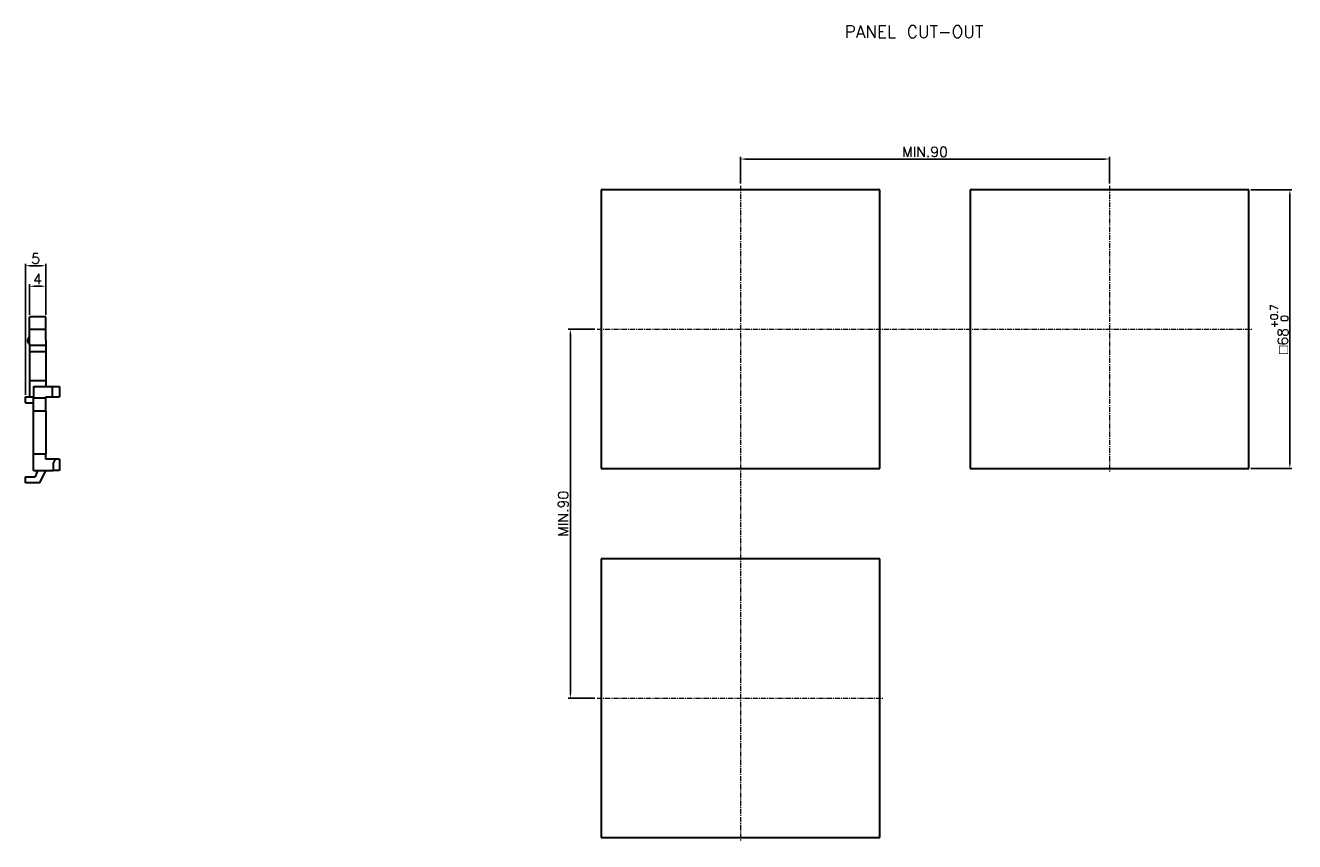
# Model space of a CAD drawing. Header units: millimetres. Extents: x 80 to 707, y -204 to 1.
# Tile 5 of 5: x 398 to 707, y -202 to -3. Entities that reach past the tile are written whole.
import ezdxf

# ---------------------------------------------------------------- set-up
doc = ezdxf.new("R2010")
doc.units = ezdxf.units.MM
doc.linetypes.add('CENTER', pattern=[2, 1.25, -0.25, 0.25, -0.25])
doc.layers.get('Defpoints').update_dxf_attribs({"linetype": 'CONTINUOUS'})
doc.layers.add('Z_OM_CENTER', color=4, linetype='CENTER', lineweight=13)
doc.layers.add('Z_OM_OUTLINE', color=7, linetype='CONTINUOUS', lineweight=30)
doc.layers.add('Z_OM_DIM', color=3, linetype='CONTINUOUS')
doc.styles.get("Standard").update_dxf_attribs({"font": 'txt.shx'})
doc.dimstyles.new('AUTONICS 홈피2D SPEC$0', dxfattribs={"dimtxt": 2.5, "dimasz": 1.2, "dimexe": 0.5, "dimexo": 0.5, "dimgap": 0.5, "dimtad": 1, "dimlfac": 0.5, "dimdsep": 46, "dimtxsty": 'Standard', "dimcen": 0, "dimclrd": 256, "dimclre": 256, "dimclrt": 2, "dimazin": 2, "dimtp": 0.1, "dimtm": 0.1, "dimtfac": 0.71, "dimtmove": 0, "dimatfit": 3, "dimfxl": 1, "dimlwd": -1, "dimlwe": -1, "dimarcsym": 0})

# ---------------------------------------------------------------- blocks, each defined once
blk = doc.blocks.new('*D21')
at = {"layer": 'Defpoints', "color": 0}
for p in [(696.1, -43.18), (696.1, -111.18), (706.1, -111.18)]:
    blk.add_point(p, dxfattribs=at)
at = {"layer": 'Z_OM_DIM'}
for p, q in [((696.6, -43.18), (706.6, -43.18)), ((706.1, -44.38), (706.1, -109.98)), ((696.6, -111.18), (706.6, -111.18))]:
    blk.add_line(p, q, dxfattribs=at)
for points in [[(705.9, -44.38), (706.3, -44.38), (706.1, -43.18)], [(705.9, -109.98), (706.3, -109.98), (706.1, -111.18)]]:
    blk.add_solid(points, dxfattribs=at)
at = {"layer": 'Z_OM_DIM', "color": 2, "insert": (703.53, -77.18), "char_height": 2.5, "attachment_point": 5, "rotation": 90}
blk.add_mtext('{\\Famgdt|c0;o}68{}{\\H0.71x;\\C3;\\S+0.7^  0;}', dxfattribs=at)
blk = doc.blocks.new('*D22')
at = {"layer": 'Defpoints', "color": 0}
for p in [(572.1, -35.68), (572.1, -42.18), (662.1, -42.18)]:
    blk.add_point(p, dxfattribs=at)
at = {"layer": 'Z_OM_DIM'}
for p, q in [((572.1, -41.68), (572.1, -35.18)), ((660.9, -35.68), (573.3, -35.68)), ((662.1, -41.68), (662.1, -35.18))]:
    blk.add_line(p, q, dxfattribs=at)
for points in [[(573.3, -35.48), (573.3, -35.88), (572.1, -35.68)], [(660.9, -35.48), (660.9, -35.88), (662.1, -35.68)]]:
    blk.add_solid(points, dxfattribs=at)
at = {"layer": 'Z_OM_DIM', "color": 2, "insert": (617.1, -33.93), "char_height": 2.5, "attachment_point": 5}
blk.add_mtext('MIN.90', dxfattribs=at)
blk = doc.blocks.new('*D23')
at = {"layer": 'Defpoints', "color": 0}
for p in [(530.6, -77.18), (537.1, -77.18), (537.1, -167.18)]:
    blk.add_point(p, dxfattribs=at)
at = {"layer": 'Z_OM_DIM'}
for p, q in [((536.6, -77.18), (530.1, -77.18)), ((530.6, -165.98), (530.6, -78.38)), ((536.6, -167.18), (530.1, -167.18))]:
    blk.add_line(p, q, dxfattribs=at)
for points in [[(530.4, -78.38), (530.8, -78.38), (530.6, -77.18)], [(530.4, -165.98), (530.8, -165.98), (530.6, -167.18)]]:
    blk.add_solid(points, dxfattribs=at)
at = {"layer": 'Z_OM_DIM', "color": 2, "insert": (528.85, -122.18), "char_height": 2.5, "attachment_point": 5, "rotation": 90}
blk.add_mtext('MIN.90', dxfattribs=at)
blk = doc.blocks.new('*D32')
at = {"layer": 'Defpoints', "color": 0}
for p in [(398.67, -66.71), (398.67, -74.21), (402.67, -74.21)]:
    blk.add_point(p, dxfattribs=at)
at = {"layer": 'Z_OM_DIM'}
for p, q in [((398.67, -73.71), (398.67, -66.21)), ((401.47, -66.71), (399.87, -66.71)), ((402.67, -73.71), (402.67, -66.21))]:
    blk.add_line(p, q, dxfattribs=at)
for points in [[(399.87, -66.51), (399.87, -66.91), (398.67, -66.71)], [(401.47, -66.51), (401.47, -66.91), (402.67, -66.71)]]:
    blk.add_solid(points, dxfattribs=at)
at = {"layer": 'Z_OM_DIM', "color": 2, "insert": (400.67, -64.96), "char_height": 2.5, "attachment_point": 5}
blk.add_mtext('4', dxfattribs=at)
blk = doc.blocks.new('*D33')
at = {"layer": 'Defpoints', "color": 0}
for p in [(397.67, -61.71), (402.67, -74.21), (397.67, -93.66)]:
    blk.add_point(p, dxfattribs=at)
at = {"layer": 'Z_OM_DIM'}
for p, q in [((397.67, -93.16), (397.67, -61.21)), ((401.47, -61.71), (398.87, -61.71)), ((402.67, -73.71), (402.67, -61.21))]:
    blk.add_line(p, q, dxfattribs=at)
for points in [[(398.87, -61.51), (398.87, -61.91), (397.67, -61.71)], [(401.47, -61.51), (401.47, -61.91), (402.67, -61.71)]]:
    blk.add_solid(points, dxfattribs=at)
at = {"layer": 'Z_OM_DIM', "color": 2, "insert": (400.17, -59.96), "char_height": 2.5, "attachment_point": 5}
blk.add_mtext('5', dxfattribs=at)

msp = doc.modelspace()

# ---------------------------------------------------------------- linework, layer by layer
at = {"layer": 'Z_OM_CENTER'}
for p, q in [((572.099, -42.1811), (572.099, -202.1811)), ((662.099, -42.1811), (662.099, -112.1811)), ((537.099, -77.1811), (697.099, -77.1811)), ((537.099, -167.1811), (607.099, -167.1811))]:
    msp.add_line(p, q, dxfattribs=at)
at = {"layer": 'Z_OM_OUTLINE'}
for p, q in [((538.099, -43.1811), (538.099, -111.1811)), ((606.099, -43.1811), (538.099, -43.1811)), ((606.099, -111.1811), (606.099, -43.1811)), ((628.099, -43.1811), (628.099, -111.1811)), ((696.099, -43.1811), (628.099, -43.1811)), ((696.099, -111.1811), (696.099, -43.1811)), ((402.6742, -74.2057), (398.6742, -74.2057)), ((398.6742, -75.6636), (398.6742, -74.2057)), ((402.6742, -75.6636), (402.6742, -74.2057)), ((398.6742, -77.2914), (398.6742, -75.6636)), ((402.6742, -77.2914), (398.6742, -77.2914)), ((398.6742, -79.8713), (398.6742, -77.2914)), ((402.6742, -77.2914), (402.6742, -75.6636)), ((402.6742, -79.8713), (402.6742, -77.2914)), ((398.6742, -80.8123), (398.6742, -79.8713)), ((402.6742, -79.8713), (402.6742, -80.8123)), ((398.6742, -80.8123), (398.6742, -81.3103)), ((398.6742, -81.0825), (402.6742, -81.0825)), ((398.6742, -81.3103), (398.6742, -82.1636)), ((398.6742, -82.1636), (398.6742, -82.6636)), ((398.6742, -82.6636), (402.6742, -82.6636)), ((398.6742, -82.6636), (398.6742, -85.6636)), ((402.6742, -80.8123), (402.6742, -81.3103)), ((402.6742, -81.3103), (402.6742, -82.1636)), ((402.6742, -82.1636), (402.6742, -82.6636)), ((402.6742, -82.6636), (402.6742, -85.6636)), ((398.6742, -85.6636), (398.6742, -86.6636)), ((398.6742, -86.6636), (398.6742, -89.6636)), ((402.6742, -85.6636), (402.6742, -86.6636)), ((402.6742, -86.6636), (402.6742, -89.6636)), ((398.6742, -89.6636), (402.6742, -89.6636)), ((398.6742, -89.6636), (398.6742, -92.6636)), ((402.6742, -89.6636), (402.6742, -91.1636)), ((398.6742, -92.6636), (398.6742, -93.6636)), ((399.6742, -91.1636), (404.2742, -91.1636)), ((399.6742, -91.1636), (399.6742, -93.9636)), ((404.2742, -91.1636), (405.9742, -91.1636)), ((404.2742, -93.6636), (404.2742, -91.1636)), ((405.9742, -91.1636), (405.9742, -93.6636)), ((397.6742, -93.6636), (399.6742, -93.6636)), ((397.6742, -95.1636), (397.6742, -93.6636)), ((397.6742, -95.1636), (399.6742, -95.1636)), ((399.6742, -93.9636), (402.6742, -93.9636)), ((399.6742, -97.2129), (399.6742, -93.9636)), ((402.6742, -93.6636), (404.2742, -93.6636)), ((402.6742, -93.9636), (402.6742, -93.6636)), ((402.6742, -97.2129), (402.6742, -93.9636)), ((404.2742, -93.6636), (405.9742, -93.6636)), ((402.6742, -97.2129), (399.6742, -97.2129)), ((399.6742, -107.6636), (399.6742, -97.2129)), ((402.6742, -97.2129), (402.6742, -107.6636)), ((402.6742, -107.6636), (399.6742, -107.6636)), ((399.6742, -111.6636), (399.6742, -107.6636)), ((402.6742, -108.8636), (402.6742, -107.6636)), ((404.9742, -108.8636), (402.6742, -108.8636)), ((404.9742, -108.8636), (404.4742, -109.8636)), ((404.4742, -109.8636), (404.4742, -111.6636)), ((405.9742, -108.8636), (404.9742, -108.8636)), ((405.9742, -108.8636), (405.9742, -111.6636)), ((538.099, -111.1811), (606.099, -111.1811)), ((628.099, -111.1811), (696.099, -111.1811)), ((397.6742, -113.1636), (398.6742, -113.1636)), ((397.6742, -114.6636), (397.6742, -113.1636)), ((398.6742, -113.1636), (400.0492, -113.1636)), ((399.6742, -111.6636), (404.4742, -111.6636)), ((400.6117, -111.6636), (400.0492, -113.1636)), ((401.1742, -114.6636), (402.6742, -111.6636)), ((405.9742, -111.6636), (404.4742, -111.6636)), ((398.6742, -114.6636), (397.6742, -114.6636)), ((401.1742, -114.6636), (398.6742, -114.6636)), ((538.099, -133.1811), (538.099, -201.1811)), ((606.099, -133.1811), (538.099, -133.1811)), ((606.099, -201.1811), (606.099, -133.1811)), ((538.099, -201.1811), (606.099, -201.1811))]:
    msp.add_line(p, q, dxfattribs=at)
msp.add_open_spline([(398.6742, -78.9495), (398.5875, -79.0715), (398.4322, -79.2903), (398.2498, -79.5947), (398.1621, -79.8495), (398.1634, -80.0487), (398.2102, -80.2254), (398.3043, -80.4267), (398.4646, -80.6826), (398.5978, -80.8702), (398.6729, -80.9759), (398.6733, -80.9765), (398.6738, -80.9771), (398.6742, -80.9778)], degree=3, knots=[0.002215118, 0.002215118, 0.002215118, 0.002215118, 0.197219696, 0.351647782, 0.463526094, 0.542907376, 0.607095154, 0.700323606, 0.831147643, 1, 1, 1, 1.001006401, 1.001006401, 1.001006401, 1.001006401], dxfattribs=at)

# ---------------------------------------------------------------- texts
at = {"layer": 'Z_OM_DIM'}
msp.add_text('PANEL CUT-OUT', height=3, dxfattribs=at).set_placement((597.5315, -6.1349))

# ---------------------------------------------------------------- dimensions: what is measured, and where the dimension line sits
dim = msp.add_linear_dim(base=(572.099, -35.6811), p1=(662.099, -42.1811), p2=(572.099, -42.1811), text='MIN.<>', dimstyle='AUTONICS 홈피2D SPEC$0', override={"dimdec": 3, "dimlfac": 1, "dimpost": '', "dimtdec": 3}, dxfattribs=at)
dim.commit()
dim.dimension.update_dxf_attribs({"geometry": '*D22', "text_midpoint": (617.099, -35.6811), "dimtype": 160})
for base, p1, p2, text, override, picture, middle in [((706.099, -111.1811), (696.099, -43.1811), (696.099, -111.1811), '{\\Famgdt|c0;o}<>{}{\\H0.71x;\\C3;\\S+0.7^  0;}', {"dimdec": 3, "dimlfac": 1, "dimtp": 0.7, "dimtm": 0, "dimtdec": 3, "dimtzin": 8}, '*D21', (706.099, -77.1811)), ((530.599, -77.1811), (537.099, -167.1811), (537.099, -77.1811), 'MIN.<>', {"dimdec": 3, "dimlfac": 1, "dimpost": '', "dimtdec": 3}, '*D23', (530.599, -122.1811))]:
    dim = msp.add_linear_dim(base=base, p1=p1, p2=p2, angle=90, text=text, dimstyle='AUTONICS 홈피2D SPEC$0', override=override, dxfattribs=at)
    dim.commit()
    dim.dimension.update_dxf_attribs({"geometry": picture, "text_midpoint": middle, "dimtype": 160})
dim = msp.add_linear_dim(base=(397.6742, -61.7057), p1=(402.6742, -74.2057), p2=(397.6742, -93.6636), dimstyle='AUTONICS 홈피2D SPEC$0', override={"dimdec": 3, "dimlfac": 1, "dimtdec": 3, "dimtmove": 0}, dxfattribs=at)
dim.commit()
dim.dimension.update_dxf_attribs({"geometry": '*D33', "text_midpoint": (400.1742, -61.7057), "dimtype": 160})
dim = msp.add_linear_dim(base=(398.6742, -66.7057), p1=(402.6742, -74.2057), p2=(398.6742, -74.2057), dimstyle='AUTONICS 홈피2D SPEC$0', override={"dimdec": 3, "dimlfac": 1, "dimtdec": 3, "dimtmove": 0}, dxfattribs=at)
dim.commit()
dim.dimension.update_dxf_attribs({"geometry": '*D32', "text_midpoint": (400.6742, -64.9557)})

doc.saveas('drawing.dxf')
